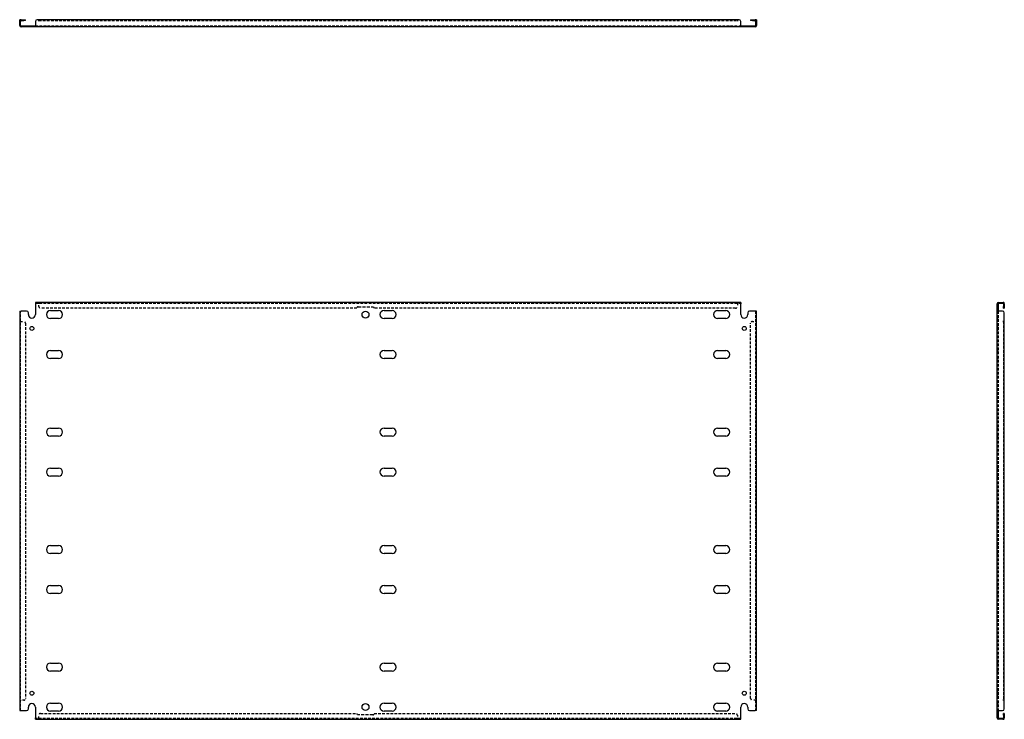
# Model space of a CAD drawing. Header units: inches. Extents: x 14 to 367, y 22 to 170.
# Tile 1 of 2: x 14 to 85, y 22 to 72. Entities that reach past the tile are written whole.
import ezdxf

# ---------------------------------------------------------------- set-up
doc = ezdxf.new("R2010")
doc.units = ezdxf.units.IN
doc.header["$MEASUREMENT"] = 0
doc.linetypes.add('DASHED_SPACE', pattern=[0.2067, 0.1654, -0.0413])
doc.layers.add('Hidden Edges(ANSI)', color=7, linetype='DASHED_SPACE', lineweight=25)
doc.layers.add('Visible Edges(ANSI)', color=7, linetype='Continuous', lineweight=25)

msp = doc.modelspace()

# ---------------------------------------------------------------- linework, layer by layer
at = {"layer": 'Hidden Edges(ANSI)', "ltscale": 0.129419}
for p, q in [((14.551, 72.26), (14.483, 72.26)), ((38.733, 72.359), (38.733, 72.291)), ((39.983, 72.291), (39.983, 72.359)), ((67.415, 72.26), (67.483, 72.26)), ((15.213, 71.847), (15.213, 71.915)), ((15.503, 71.847), (15.503, 71.915)), ((16.402, 71.847), (16.402, 71.915)), ((17.564, 71.847), (17.564, 71.915)), ((39.108, 71.847), (39.108, 71.915)), ((39.608, 71.847), (39.608, 71.915)), ((40.402, 71.847), (40.402, 71.915)), ((41.564, 71.847), (41.564, 71.915)), ((64.402, 71.847), (64.402, 71.915)), ((65.564, 71.847), (65.564, 71.915)), ((66.463, 71.915), (66.463, 71.847)), ((66.753, 71.915), (66.753, 71.847)), ((15.857, 51.968), (15.857, 52.036)), ((15.858, 51.968), (15.858, 52.036)), ((66.108, 51.968), (66.108, 52.036)), ((66.108, 51.968), (66.108, 52.036)), ((85.214, 51.968), (85.214, 52.036)), ((85.314, 51.711), (85.246, 51.711)), ((84.802, 51.451), (84.87, 51.451)), ((14.551, 50.661), (14.483, 50.661)), ((14.551, 50.661), (14.483, 50.661)), ((67.415, 50.661), (67.483, 50.661)), ((67.415, 50.661), (67.483, 50.661)), ((84.87, 50.911), (84.802, 50.911)), ((84.802, 50.871), (84.87, 50.871)), ((84.87, 50.306), (84.802, 50.306)), ((84.87, 50.016), (84.802, 50.016)), ((84.802, 48.576), (84.87, 48.576)), ((84.802, 47.996), (84.87, 47.996)), ((84.802, 43.001), (84.87, 43.001)), ((84.802, 42.421), (84.87, 42.421)), ((84.802, 40.126), (84.87, 40.126)), ((84.802, 39.546), (84.87, 39.546)), ((84.802, 34.551), (84.87, 34.551)), ((84.802, 33.971), (84.87, 33.971)), ((84.802, 31.676), (84.87, 31.676)), ((84.802, 31.096), (84.87, 31.096)), ((84.802, 26.101), (84.87, 26.101)), ((84.802, 25.521), (84.87, 25.521)), ((14.551, 23.436), (14.483, 23.436)), ((14.551, 23.435), (14.483, 23.435)), ((67.415, 23.436), (67.483, 23.436)), ((67.415, 23.435), (67.483, 23.435)), ((84.802, 24.081), (84.87, 24.081)), ((84.802, 23.791), (84.87, 23.791)), ((84.802, 23.226), (84.87, 23.226)), ((84.802, 23.186), (84.87, 23.186)), ((15.857, 22.129), (15.857, 22.061)), ((15.858, 22.129), (15.858, 22.061)), ((66.108, 22.129), (66.108, 22.061)), ((66.108, 22.129), (66.108, 22.061)), ((84.802, 22.646), (84.87, 22.646)), ((85.214, 22.129), (85.214, 22.061)), ((85.314, 22.385), (85.246, 22.385))]:
    msp.add_line(p, q, dxfattribs=at)
at = {"layer": 'Hidden Edges(ANSI)', "ltscale": 1.163186}
msp.add_line((15.858, 72.291), (66.108, 72.291), dxfattribs=at)
at = {"layer": 'Hidden Edges(ANSI)', "ltscale": 1.163625}
for p, q in [((15.608, 71.915), (66.358, 71.915)), ((15.608, 51.968), (66.358, 51.968)), ((66.358, 22.129), (15.608, 22.129))]:
    msp.add_line(p, q, dxfattribs=at)
at = {"layer": 'Hidden Edges(ANSI)', "ltscale": 0.092649}
for p, q in [((15.858, 51.968), (15.858, 51.937)), ((66.108, 51.968), (66.108, 51.937)), ((14.551, 50.661), (14.582, 50.661)), ((67.415, 50.661), (67.384, 50.661)), ((14.551, 23.436), (14.582, 23.436)), ((67.415, 23.436), (67.384, 23.436)), ((15.858, 22.129), (15.858, 22.16)), ((66.108, 22.129), (66.108, 22.16))]:
    msp.add_line(p, q, dxfattribs=at)
at = {"layer": 'Hidden Edges(ANSI)', "ltscale": 0.369411}
for p, q in [((15.858, 51.743), (15.858, 51.937)), ((66.108, 51.937), (66.108, 51.743)), ((14.582, 50.661), (14.776, 50.661)), ((67.19, 50.661), (67.384, 50.661)), ((14.776, 23.436), (14.582, 23.436)), ((67.384, 23.436), (67.19, 23.436)), ((15.858, 22.16), (15.858, 22.354)), ((66.108, 22.354), (66.108, 22.16))]:
    msp.add_line(p, q, dxfattribs=at)
at = {"layer": 'Hidden Edges(ANSI)', "ltscale": 1.28568}
for p, q in [((38.826, 51.711), (39.889, 51.711)), ((39.889, 22.385), (38.826, 22.385))]:
    msp.add_line(p, q, dxfattribs=at)
at = {"layer": 'Hidden Edges(ANSI)', "ltscale": 1.158079}
for p, q in [((14.551, 22.686), (14.551, 51.411)), ((67.415, 51.411), (67.415, 22.686)), ((84.87, 51.411), (84.87, 22.686))]:
    msp.add_line(p, q, dxfattribs=at)
at = {"layer": 'Hidden Edges(ANSI)', "ltscale": 1.158557}
for p, q in [((38.733, 51.618), (15.983, 51.618)), ((15.983, 22.479), (38.733, 22.479))]:
    msp.add_line(p, q, dxfattribs=at)
at = {"layer": 'Hidden Edges(ANSI)', "ltscale": 1.164687}
for p, q in [((65.983, 51.618), (39.983, 51.618)), ((39.983, 22.479), (65.983, 22.479))]:
    msp.add_line(p, q, dxfattribs=at)
at = {"layer": 'Hidden Edges(ANSI)', "ltscale": 1.165207}
for p, q in [((14.901, 50.536), (14.901, 23.561)), ((67.065, 23.561), (67.065, 50.536))]:
    msp.add_line(p, q, dxfattribs=at)
at = {"layer": 'Hidden Edges(ANSI)', "ltscale": 1.165599}
msp.add_line((85.246, 50.661), (85.246, 23.436), dxfattribs=at)
at = {"layer": 'Hidden Edges(ANSI)', "ltscale": 0.236041}
for centre, start, end in [((14.582, 72.26), 108.24804, 180), ((67.384, 72.26), 0, 71.75196), ((85.215, 51.937), 18.24804, 90), ((85.215, 22.16), 270, 341.75196)]:
    msp.add_arc(centre, 0.099, start, end, dxfattribs=at)
at = {"layer": 'Hidden Edges(ANSI)', "ltscale": 0.373886}
for centre, start, end in [((15.983, 51.743), 180, 270), ((65.983, 51.743), 270, 0), ((14.776, 50.536), 0, 90), ((67.19, 50.536), 90, 180), ((14.776, 23.561), 270, 0), ((67.19, 23.561), 180, 270), ((15.983, 22.354), 90, 180), ((65.983, 22.354), 0, 90)]:
    msp.add_arc(centre, 0.125, start, end, dxfattribs=at)
at = {"layer": 'Hidden Edges(ANSI)', "ltscale": 0.279642}
for centre, start, end in [((38.826, 51.618), 90, 180), ((39.889, 51.618), 0, 90), ((38.826, 22.479), 180, 270), ((39.889, 22.479), 270, 0)]:
    msp.add_arc(centre, 0.0935, start, end, dxfattribs=at)
at = {"layer": 'Visible Edges(ANSI)'}
for p, q in [((14.483, 72.234), (14.483, 72.359)), ((14.551, 72.359), (14.483, 72.359)), ((14.551, 72.359), (14.551, 72.234)), ((14.582, 72.359), (14.776, 72.359)), ((14.582, 72.291), (14.776, 72.291)), ((14.776, 72.359), (14.901, 72.359)), ((14.901, 72.291), (14.776, 72.291)), ((14.901, 72.291), (14.901, 72.359)), ((15.857, 72.359), (15.733, 72.359)), ((15.857, 72.26), (15.857, 72.359)), ((15.858, 72.26), (15.857, 72.26)), ((66.108, 72.359), (15.858, 72.359)), ((15.858, 72.359), (15.858, 72.26)), ((15.858, 72.26), (15.858, 72.26)), ((66.108, 72.359), (66.108, 72.26)), ((66.108, 72.359), (66.108, 72.26)), ((66.233, 72.359), (66.108, 72.359)), ((66.108, 72.26), (66.108, 72.26)), ((66.108, 72.26), (66.108, 72.26)), ((67.065, 72.359), (67.19, 72.359)), ((67.065, 72.359), (67.065, 72.291)), ((67.19, 72.291), (67.065, 72.291)), ((67.19, 72.359), (67.384, 72.359)), ((67.19, 72.291), (67.384, 72.291)), ((67.415, 72.234), (67.415, 72.359)), ((67.483, 72.359), (67.415, 72.359)), ((67.483, 72.359), (67.483, 72.234)), ((14.483, 71.946), (14.483, 72.234)), ((14.551, 71.946), (14.551, 72.234)), ((14.582, 71.915), (14.983, 71.915)), ((14.983, 71.847), (14.582, 71.847)), ((14.983, 71.915), (15.108, 71.915)), ((15.108, 71.847), (14.983, 71.847)), ((15.108, 71.847), (15.108, 71.915)), ((15.108, 71.915), (15.608, 71.915)), ((15.608, 71.847), (15.108, 71.847)), ((15.608, 72.234), (15.608, 71.946)), ((15.608, 71.946), (15.608, 71.847)), ((66.358, 71.847), (15.608, 71.847)), ((66.358, 71.946), (66.358, 72.234)), ((66.358, 71.946), (66.358, 71.847)), ((66.358, 71.915), (66.858, 71.915)), ((66.858, 71.847), (66.358, 71.847)), ((66.858, 71.915), (66.983, 71.915)), ((66.858, 71.915), (66.858, 71.847)), ((66.983, 71.847), (66.858, 71.847)), ((66.983, 71.915), (67.384, 71.915)), ((67.384, 71.847), (66.983, 71.847)), ((67.415, 72.234), (67.415, 71.946)), ((67.483, 72.234), (67.483, 71.946)), ((66.358, 52.036), (15.608, 52.036)), ((15.608, 52.036), (15.608, 51.937)), ((15.608, 51.937), (15.608, 51.161)), ((66.358, 52.036), (66.358, 51.937)), ((66.358, 51.161), (66.358, 51.937)), ((84.802, 51.411), (84.802, 51.937)), ((84.87, 51.937), (84.87, 51.411)), ((84.901, 52.036), (85.189, 52.036)), ((84.901, 51.968), (85.189, 51.968)), ((85.189, 52.036), (85.314, 52.036)), ((85.314, 51.968), (85.189, 51.968)), ((85.246, 51.937), (85.246, 51.743)), ((85.246, 51.618), (85.246, 51.743)), ((85.314, 51.968), (85.314, 52.036)), ((85.314, 51.937), (85.314, 51.743)), ((85.314, 51.743), (85.314, 51.618)), ((14.483, 51.411), (14.582, 51.411)), ((14.483, 51.411), (14.483, 22.686)), ((14.983, 51.411), (14.582, 51.411)), ((15.108, 51.161), (15.108, 51.286)), ((16.692, 51.451), (17.274, 51.451)), ((40.692, 51.451), (41.274, 51.451)), ((64.692, 51.451), (65.274, 51.451)), ((66.858, 51.286), (66.858, 51.161)), ((67.384, 51.411), (66.983, 51.411)), ((67.483, 51.411), (67.384, 51.411)), ((67.483, 22.686), (67.483, 51.411)), ((84.802, 22.686), (84.802, 51.411)), ((84.901, 51.411), (84.802, 51.411)), ((85.189, 51.411), (84.901, 51.411)), ((85.246, 51.618), (85.314, 51.618)), ((85.314, 50.661), (85.314, 51.286)), ((17.274, 50.871), (16.692, 50.871)), ((41.274, 50.871), (40.692, 50.871)), ((65.274, 50.871), (64.692, 50.871)), ((85.214, 50.661), (85.214, 50.661)), ((85.214, 50.661), (85.314, 50.661)), ((85.215, 50.661), (85.214, 50.661)), ((85.314, 50.661), (85.215, 50.661)), ((85.314, 23.436), (85.314, 50.661)), ((16.692, 48.576), (17.274, 48.576)), ((40.692, 48.576), (41.274, 48.576)), ((64.692, 48.576), (65.274, 48.576)), ((17.274, 47.996), (16.692, 47.996)), ((41.274, 47.996), (40.692, 47.996)), ((65.274, 47.996), (64.692, 47.996)), ((16.692, 43.001), (17.274, 43.001)), ((40.692, 43.001), (41.274, 43.001)), ((64.692, 43.001), (65.274, 43.001)), ((17.274, 42.421), (16.692, 42.421)), ((41.274, 42.421), (40.692, 42.421)), ((65.274, 42.421), (64.692, 42.421)), ((16.692, 40.126), (17.274, 40.126)), ((40.692, 40.126), (41.274, 40.126)), ((64.692, 40.126), (65.274, 40.126)), ((17.274, 39.546), (16.692, 39.546)), ((41.274, 39.546), (40.692, 39.546)), ((65.274, 39.546), (64.692, 39.546)), ((16.692, 34.551), (17.274, 34.551)), ((40.692, 34.551), (41.274, 34.551)), ((64.692, 34.551), (65.274, 34.551)), ((17.274, 33.971), (16.692, 33.971)), ((41.274, 33.971), (40.692, 33.971)), ((65.274, 33.971), (64.692, 33.971)), ((16.692, 31.676), (17.274, 31.676)), ((40.692, 31.676), (41.274, 31.676)), ((64.692, 31.676), (65.274, 31.676)), ((17.274, 31.096), (16.692, 31.096)), ((41.274, 31.096), (40.692, 31.096)), ((65.274, 31.096), (64.692, 31.096)), ((16.692, 26.101), (17.274, 26.101)), ((17.274, 25.521), (16.692, 25.521)), ((40.692, 26.101), (41.274, 26.101)), ((41.274, 25.521), (40.692, 25.521)), ((64.692, 26.101), (65.274, 26.101)), ((65.274, 25.521), (64.692, 25.521)), ((85.214, 23.435), (85.214, 23.436)), ((85.214, 23.436), (85.215, 23.436)), ((85.314, 23.435), (85.214, 23.435)), ((85.314, 23.436), (85.215, 23.436)), ((85.314, 22.811), (85.314, 23.435)), ((14.483, 22.686), (14.582, 22.686)), ((14.582, 22.686), (14.983, 22.686)), ((15.108, 22.811), (15.108, 22.936)), ((15.608, 22.936), (15.608, 22.16)), ((16.692, 23.226), (17.274, 23.226)), ((40.692, 23.226), (41.274, 23.226)), ((64.692, 23.226), (65.274, 23.226)), ((66.358, 22.16), (66.358, 22.936)), ((66.858, 22.936), (66.858, 22.811)), ((66.983, 22.686), (67.384, 22.686)), ((67.483, 22.686), (67.384, 22.686)), ((84.901, 22.686), (84.802, 22.686)), ((84.802, 22.16), (84.802, 22.686)), ((84.87, 22.686), (84.87, 22.16)), ((84.901, 22.686), (85.189, 22.686)), ((15.608, 22.061), (15.608, 22.16)), ((15.608, 22.061), (66.358, 22.061)), ((17.274, 22.646), (16.692, 22.646)), ((41.274, 22.646), (40.692, 22.646)), ((65.274, 22.646), (64.692, 22.646)), ((66.358, 22.061), (66.358, 22.16)), ((85.189, 22.129), (84.901, 22.129)), ((85.189, 22.061), (84.901, 22.061)), ((85.189, 22.129), (85.314, 22.129)), ((85.314, 22.061), (85.189, 22.061)), ((85.246, 22.354), (85.246, 22.479)), ((85.314, 22.479), (85.246, 22.479)), ((85.246, 22.354), (85.246, 22.16)), ((85.314, 22.479), (85.314, 22.354)), ((85.314, 22.354), (85.314, 22.16)), ((85.314, 22.061), (85.314, 22.129))]:
    msp.add_line(p, q, dxfattribs=at)
for centre, radius in [((39.358, 51.161), 0.25), ((15.358, 50.161), 0.145), ((66.608, 50.161), 0.145), ((15.358, 23.936), 0.145), ((66.608, 23.936), 0.145), ((39.358, 22.936), 0.25)]:
    msp.add_circle(centre, radius, dxfattribs=at)
for centre, radius, start, end in [((14.582, 72.26), 0.099, 90, 108.24804), ((14.582, 72.26), 0.031, 90, 180), ((15.733, 72.234), 0.125, 90, 180), ((66.233, 72.234), 0.125, 0, 90), ((67.384, 72.26), 0.099, 71.75196, 90), ((67.384, 72.26), 0.031, 0, 90), ((14.582, 71.946), 0.099, 180, 270), ((14.582, 71.946), 0.031, 180, 270), ((67.384, 71.946), 0.099, 270, 0), ((67.384, 71.946), 0.031, 270, 0), ((84.901, 51.937), 0.099, 90, 180), ((84.901, 51.937), 0.031, 90, 180), ((85.215, 51.937), 0.031, 0, 90), ((85.215, 51.937), 0.099, 0, 18.24804), ((14.983, 51.286), 0.125, 0, 90), ((15.358, 51.161), 0.25, 180, 0), ((16.692, 51.161), 0.29, 90, 270), ((17.274, 51.161), 0.29, 270, 90), ((40.692, 51.161), 0.29, 90, 270), ((41.274, 51.161), 0.29, 270, 90), ((64.692, 51.161), 0.29, 90, 270), ((65.274, 51.161), 0.29, 270, 90), ((66.608, 51.161), 0.25, 180, 0), ((66.983, 51.286), 0.125, 90, 180), ((85.189, 51.286), 0.125, 0, 90), ((16.692, 48.286), 0.29, 90, 270), ((17.274, 48.286), 0.29, 270, 90), ((40.692, 48.286), 0.29, 90, 270), ((41.274, 48.286), 0.29, 270, 90), ((64.692, 48.286), 0.29, 90, 270), ((65.274, 48.286), 0.29, 270, 90), ((16.692, 42.711), 0.29, 90, 270), ((17.274, 42.711), 0.29, 270, 90), ((40.692, 42.711), 0.29, 90, 270), ((41.274, 42.711), 0.29, 270, 90), ((64.692, 42.711), 0.29, 90, 270), ((65.274, 42.711), 0.29, 270, 90), ((16.692, 39.836), 0.29, 90, 270), ((17.274, 39.836), 0.29, 270, 90), ((40.692, 39.836), 0.29, 90, 270), ((41.274, 39.836), 0.29, 270, 90), ((64.692, 39.836), 0.29, 90, 270), ((65.274, 39.836), 0.29, 270, 90), ((16.692, 34.261), 0.29, 90, 270), ((17.274, 34.261), 0.29, 270, 90), ((40.692, 34.261), 0.29, 90, 270), ((41.274, 34.261), 0.29, 270, 90), ((64.692, 34.261), 0.29, 90, 270), ((65.274, 34.261), 0.29, 270, 90), ((16.692, 31.386), 0.29, 90, 270), ((17.274, 31.386), 0.29, 270, 90), ((40.692, 31.386), 0.29, 90, 270), ((41.274, 31.386), 0.29, 270, 90), ((64.692, 31.386), 0.29, 90, 270), ((65.274, 31.386), 0.29, 270, 90), ((16.692, 25.811), 0.29, 90, 270), ((17.274, 25.811), 0.29, 270, 90), ((40.692, 25.811), 0.29, 90, 270), ((41.274, 25.811), 0.29, 270, 90), ((64.692, 25.811), 0.29, 90, 270), ((65.274, 25.811), 0.29, 270, 90), ((14.983, 22.811), 0.125, 270, 0), ((15.358, 22.936), 0.25, 0, 180), ((16.692, 22.936), 0.29, 90, 270), ((17.274, 22.936), 0.29, 270, 90), ((40.692, 22.936), 0.29, 90, 270), ((41.274, 22.936), 0.29, 270, 90), ((64.692, 22.936), 0.29, 90, 270), ((65.274, 22.936), 0.29, 270, 90), ((66.608, 22.936), 0.25, 0, 180), ((66.983, 22.811), 0.125, 180, 270), ((85.189, 22.811), 0.125, 270, 0), ((84.901, 22.16), 0.099, 180, 270), ((84.901, 22.16), 0.031, 180, 270), ((85.215, 22.16), 0.031, 270, 0), ((85.215, 22.16), 0.099, 341.75196, 0)]:
    msp.add_arc(centre, radius, start, end, dxfattribs=at)

doc.saveas('drawing.dxf')
